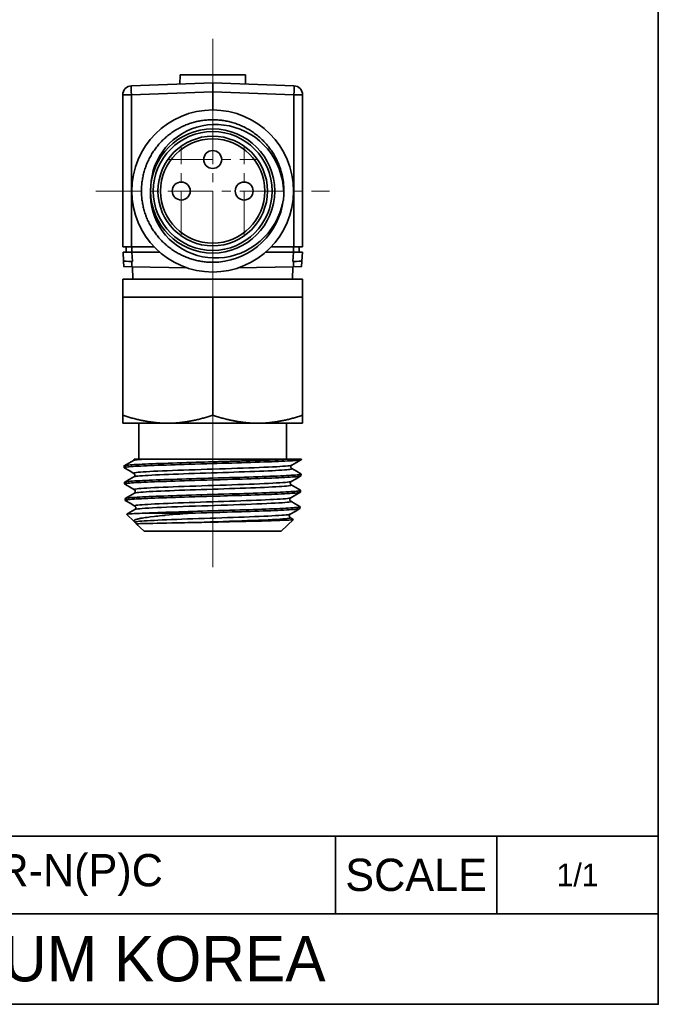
# Model space of a CAD drawing. Header units: millimetres. Extents: x 0 to 151, y 0 to 107.
# Tile 4 of 5: x 115 to 151, y 0 to 55. Entities that reach past the tile are written whole.
import ezdxf

# ---------------------------------------------------------------- set-up
doc = ezdxf.new("R2010")
doc.units = ezdxf.units.MM
doc.linetypes.add('CENTERX2', pattern=[4, 2.5, -0.5, 0.5, -0.5])
doc.layers.add('외형선', color=7, linetype='Continuous', lineweight=35)
doc.layers.add('중심선2', color=1, linetype='CENTERX2', lineweight=15)

msp = doc.modelspace()

# ---------------------------------------------------------------- linework, layer by layer
at = {"layer": '외형선'}
for p, q in [((124.2010087, 51.62729143), (124.18305905, 51.11328065)), ((127.83116716, 51.62729143), (124.2010087, 51.62729143)), ((127.84911682, 51.11328065), (127.83116716, 51.62729143)), ((126.01608793, 51.17729143), (121.49863819, 51.01953861)), ((130.53353768, 51.01953861), (126.01608793, 51.17729143)), ((121.49863819, 50.51984319), (121.01608793, 50.51984319)), ((121.01608793, 42.07729143), (121.01608793, 50.51984319)), ((121.49863819, 50.51984319), (126.01608793, 50.67759601)), ((121.49863819, 50.51984319), (121.49863819, 42.07729143)), ((126.01608793, 50.67759601), (130.53353768, 50.51984319)), ((126.01608793, 50.67759601), (126.01608793, 49.67729143)), ((130.53353768, 42.07729143), (130.53353768, 50.51984319)), ((131.01608793, 50.51984319), (130.53353768, 50.51984319)), ((131.01608793, 50.51984319), (131.01608793, 42.07729143)), ((121.01608793, 42.07729143), (121.49863819, 42.07729143)), ((121.05749116, 41.28727083), (121.03181028, 41.77729122)), ((121.2160905, 42.07729143), (121.2160905, 41.77729143)), ((121.49863819, 42.07729143), (122.75418665, 42.07729143)), ((121.51541475, 42.07729143), (121.51541475, 41.77729143)), ((123.06820757, 41.77729123), (121.53114502, 41.77729122)), ((121.55785048, 41.26733947), (121.53114502, 41.77729122)), ((130.50103628, 41.77729128), (128.96396834, 41.77729127)), ((129.27798922, 42.07729143), (130.53353768, 42.07729143)), ((130.4743186, 41.26721003), (130.50103628, 41.77729128)), ((130.51676345, 41.77729143), (130.51676345, 42.07729143)), ((130.53353768, 42.07729143), (131.01608793, 42.07729143)), ((130.81608704, 42.07729143), (130.81608704, 41.77729143)), ((130.97468471, 41.28727083), (131.00036559, 41.77729128)), ((121.05801452, 41.27728454), (121.05749116, 41.28727083)), ((130.97416135, 41.27728454), (130.97468471, 41.28727083)), ((121.06612337, 40.97712787), (121.53117744, 40.96774814)), ((124.60018574, 40.90584893), (121.5311708, 40.96774827)), ((121.56475735, 40.96707086), (121.57679749, 40.27729143)), ((130.50100749, 40.96774832), (127.43199013, 40.90584893)), ((130.45537838, 40.27729143), (130.46741852, 40.96707086)), ((130.50100097, 40.96774819), (130.96605416, 40.97712791)), ((121.01608793, 40.27729143), (121.01608793, 39.27729143)), ((131.01608793, 40.27729143), (121.01608793, 40.27729143)), ((131.01608793, 39.27729143), (131.01608793, 40.27729143)), ((121.01608793, 39.27729143), (121.01608793, 32.72387342)), ((123.51608793, 39.27729143), (121.01608793, 39.27729143)), ((126.01608793, 39.27729143), (123.51608793, 39.27729143)), ((126.01608793, 39.27729143), (126.01608793, 32.72387342)), ((128.51608793, 39.27729143), (126.01608793, 39.27729143)), ((131.01608793, 39.27729143), (128.51608793, 39.27729143)), ((131.01608793, 39.27729143), (131.01608793, 32.72387342)), ((121.01608793, 32.27729143), (123.51608793, 32.27729143)), ((121.91608793, 32.27729143), (121.91608793, 30.27729143)), ((123.51608793, 32.27729143), (128.51608793, 32.27729143)), ((128.51608793, 32.27729143), (131.01608793, 32.27729143)), ((130.11608793, 30.27729143), (130.11608793, 32.27729143)), ((130.95358793, 30.27729143), (130.15420253, 30.27729143)), ((130.95314698, 30.26318093), (130.95358793, 30.27729143)), ((121.09016038, 29.90697324), (121.09320201, 29.80964101)), ((121.11850775, 28.99985739), (121.12154326, 28.90272102)), ((130.92480338, 29.35618569), (130.92784166, 29.45341077)), ((130.89645594, 28.44906766), (130.89949484, 28.54631252)), ((121.14685402, 28.09277665), (121.14989401, 27.9954971)), ((130.86810781, 27.54192755), (130.87114635, 27.63916089)), ((121.23231694, 27.21868434), (121.64456027, 26.81912237)), ((124.74470915, 27.2768035), (122.10433623, 27.27680263)), ((129.82858793, 26.27729143), (130.50133305, 26.92934167)), ((121.77020446, 26.69734323), (122.20358793, 26.27729143)), ((122.20358793, 26.27729143), (129.82858793, 26.27729143)), ((150.7875264, 9.33446592), (86.1643008, 9.33446592)), ((132.8366304, 5.02625088), (132.8366304, 9.33446592)), ((141.8120784, 5.02625088), (141.8120784, 9.33446592)), ((150.7875264, 5.02625088), (86.1643008, 5.02625088))]:
    msp.add_line(p, q, dxfattribs=at)
msp.add_lwpolyline([(0, 0), (0, 106.62832224), (150.7875264, 106.62832224), (150.7875264, 0)], close=True, dxfattribs=at)
for points in [[(122.57671291, 45.44732817), (122.59845723, 45.73850029), (122.64479724, 46.02783803), (122.7150643, 46.31232212), (122.80858975, 46.58893327), (122.92512423, 46.85648318), (123.06390586, 47.11434486), (123.22335595, 47.35997516), (123.40189577, 47.59083093), (123.60255224, 47.80951551), (123.82143663, 48.01147587), (124.05616922, 48.19479613), (124.30437028, 48.35756041), (124.56935908, 48.50101921), (124.84631762, 48.62236752), (125.13231881, 48.72057204), (125.42443557, 48.79459947), (125.72618819, 48.84451902), (126.03210886, 48.86923559), (126.33904444, 48.86874482), (126.64384182, 48.84304232), (126.94981483, 48.79102992), (127.25143844, 48.71344339), (127.54568861, 48.61133486), (127.82954131, 48.48575647), (128.10573528, 48.33459437), (128.36928806, 48.16033962), (128.6176482, 47.96500532), (128.84826425, 47.75060456), (129.0630132, 47.51427153), (129.25800414, 47.25998707), (129.43144682, 46.9905202), (129.581551, 46.70863996), (129.70915974, 46.41106351), (129.81191381, 46.10282862), (129.88898459, 45.7871748), (129.93954346, 45.46734157), (129.95691925, 45.27536085), (129.9648738, 45.08275855)], [(122.57673648, 45.44732333), (122.5527561, 45.15723095), (122.55328581, 44.86511462), (122.57805995, 44.57402951), (122.62681281, 44.2870308), (122.69955913, 44.00534287), (122.7957339, 43.72970787), (122.91412109, 43.46283584), (123.05350463, 43.20743682), (123.21697196, 42.95984163), (123.40112127, 42.72590337), (123.60386922, 42.5078598), (123.82313248, 42.30794867), (124.06192398, 42.12447319), (124.31602932, 41.96092928), (124.58272096, 41.81879804), (124.85927138, 41.69956059), (125.14905148, 41.60257508), (125.4469164, 41.52974157), (125.74976691, 41.48161118), (126.05450378, 41.45873503), (126.36460951, 41.46158999), (126.67448022, 41.49026854), (126.98095693, 41.54429694), (127.28088066, 41.62320142), (127.57743502, 41.72858548), (127.86521673, 41.85866554), (128.14134725, 42.0119471), (128.40294807, 42.18693564), (128.65247533, 42.38617469), (128.88540578, 42.60620426), (129.09947646, 42.84463285), (129.29242442, 43.09906899), (129.4657082, 43.37270559), (129.61617641, 43.6607929), (129.74246438, 43.96028055), (129.84320743, 44.26811814), (129.89226459, 44.46096522), (129.93155527, 44.65603667)], [(129.9402597, 44.65522595), (129.8821675, 44.32682798), (129.79633532, 44.00333077), (129.68381596, 43.6881211), (129.54566222, 43.38458578), (129.38205468, 43.09397666), (129.19388875, 42.81718704), (128.98328608, 42.55705915), (128.75236831, 42.31643524), (128.50174306, 42.09645681), (128.23252603, 41.89765301), (127.94765927, 41.72200334), (127.65008485, 41.57148728), (127.34078758, 41.44698361), (127.02097071, 41.34860301), (126.69406114, 41.27724403), (126.36348577, 41.23380523), (126.01573899, 41.21853248)], [(121.05802276, 41.27712736), (121.05801452, 41.27728454)], [(121.058659, 41.26498711), (121.05802276, 41.27712736)], [(121.07374616, 40.97710691), (121.058659, 41.26498711)], [(121.53103415, 41.26777092), (121.35309564, 41.27015397), (121.20224449, 41.27253702), (121.10146811, 41.27492008), (121.06612329, 41.27730314)], [(121.53114327, 41.26750952), (121.53117366, 40.96788964)], [(121.55785048, 41.26733947), (121.53114327, 41.26750952)], [(130.50103486, 41.26759519), (130.4743186, 41.26721003)], [(130.50100464, 40.96788923), (130.50103486, 41.26759519)], [(130.96605424, 41.27730314), (130.93070751, 41.27492009), (130.82993145, 41.27253705), (130.67908198, 41.27015402), (130.50114506, 41.26777098)], [(130.973517, 41.26498963), (130.95842971, 40.97710694)], [(130.97415311, 41.27712739), (130.973517, 41.26498963)], [(130.97416135, 41.27728454), (130.97415311, 41.27712739)], [(130.94694127, 30.25622378), (130.92595163, 30.24836702), (130.8794162, 30.23854568), (130.8248337, 30.23047693), (130.75544634, 30.22238266), (130.67157389, 30.21433552), (130.57029385, 30.20614079), (130.45412519, 30.1979848), (130.32363205, 30.18981576), (130.18335921, 30.1818113), (130.03018298, 30.17374697), (129.86480828, 30.16566183), (129.68224975, 30.15738075), (129.48762224, 30.14916331), (129.28187355, 30.14099701), (129.07179038, 30.13305576), (128.85216949, 30.12506054), (128.62402169, 30.1170161), (128.38086459, 30.10869642), (128.12982728, 30.10038707), (127.87213226, 30.09215785), (127.61600059, 30.08423011), (127.35477061, 30.0762936), (127.08964533, 30.06831959), (126.81337967, 30.0600399), (126.53431071, 30.05171283), (126.2537976, 30.04340267), (126.01608767, 30.03643619), (125.68646363, 30.02686203), (125.35833336, 30.01729171), (125.0272007, 30.00746428), (124.7006788, 29.99755563), (124.43963426, 29.98947769), (124.18324221, 29.98142917), (123.93268096, 29.97345706), (123.68156257, 29.96530282), (123.43784717, 29.95712205), (123.20272422, 29.948894), (122.98305957, 29.94082987), (122.77255646, 29.93273401), (122.57218188, 29.92467509), (122.37708272, 29.916467), (122.19367509, 29.90830707), (122.02285666, 29.90014116), (121.86941129, 29.89214528), (121.72859747, 29.88408822), (121.60106299, 29.87600493), (121.48404363, 29.86771616), (121.38168105, 29.85948723), (121.29447586, 29.85131606), (121.22453273, 29.84337978), (121.16926116, 29.83539295), (121.12891653, 29.82735629), (121.10313683, 29.81903703), (121.09332465, 29.81072004), (121.09320145, 29.80965894)], [(121.09643122, 29.91446337), (121.10936803, 29.91991553), (121.1409946, 29.92790412), (121.18754964, 29.93589974), (121.25098145, 29.94414444), (121.32995154, 29.95239047), (121.42407523, 29.96061283), (121.52992764, 29.9686055), (121.64963619, 29.97662121), (121.78265017, 29.98463712), (121.93314085, 29.99286744), (122.09702868, 30.0010873), (122.27351412, 30.00931153), (122.45678499, 30.01732539), (122.65113146, 30.02534348), (122.85566001, 30.03333696), (123.07629357, 30.0415577), (123.30666943, 30.04980152), (123.54566608, 30.05804864), (123.78572934, 30.06605048), (124.03283584, 30.07404006), (124.28584794, 30.0820308), (124.55177441, 30.09027459), (124.82268845, 30.09852735), (125.09727199, 30.1067538), (125.32418681, 30.11347204), (125.55261513, 30.12020129), (125.78408996, 30.12700656), (126.01608786, 30.1338154)], [(121.60876061, 30.21069656), (121.35103144, 30.06166345), (121.09766367, 29.91517587)], [(122.20432898, 30.27728713), (122.05348879, 30.26688444), (121.92319179, 30.25648174), (121.8141279, 30.24607905), (121.7269462, 30.23567635), (121.66203339, 30.22527365), (121.61967228, 30.21487096), (121.60570507, 30.20892955)], [(121.65577713, 30.27848407), (121.65233233, 30.26690723), (121.64258803, 30.24603325), (121.62708708, 30.22550917), (121.60804921, 30.21008038)], [(121.65548102, 30.27729143), (121.65726351, 30.27729143), (121.68372963, 30.27729143), (121.74115736, 30.27729143), (121.82129871, 30.27729143), (121.9268162, 30.27729143), (122.05539039, 30.27729143), (122.20470186, 30.27729143)], [(122.20433559, 30.27729143), (122.35732258, 30.27729143), (122.52978748, 30.27729143), (122.72029193, 30.27729143), (122.92739759, 30.27729143), (123.15056274, 30.27729143), (123.38913471, 30.27729143), (123.64129137, 30.27729143), (123.9052106, 30.27729143), (124.17150077, 30.27729143), (124.44786847, 30.27729143), (124.7324318, 30.27729143), (125.02330885, 30.27729143), (125.31861772, 30.27729143), (125.62323583, 30.27729143), (125.93169827, 30.27729143), (126.24198251, 30.27729143), (126.55206601, 30.27729143), (126.85992625, 30.27729143), (127.1709787, 30.27729143), (127.47901009, 30.27729143), (127.78206536, 30.27729143), (128.07818944, 30.27729143), (128.36542727, 30.27729143), (128.64816397, 30.27729143), (128.92108785, 30.27729143), (129.18253112, 30.27729143), (129.43082602, 30.27729143), (129.66430478, 30.27729143), (129.92028328, 30.27729143), (130.15417842, 30.27729143)], [(130.40884899, 29.94511845), (130.67962373, 30.10168303), (130.94559708, 30.25544674)], [(130.95314943, 30.26325931), (130.94978302, 30.25811243), (130.94694127, 30.25622378)], [(121.09015854, 29.90703214), (121.09281701, 29.91192022), (121.09643122, 29.91446337)], [(121.09320145, 29.80965894), (121.09949298, 29.80250023)], [(121.09579371, 29.80463864), (121.3666164, 29.64807563), (121.63739518, 29.49151261)], [(130.41237809, 29.94706901), (130.40063169, 29.94186346), (130.35590403, 29.93067994), (130.28504492, 29.91949642), (130.1887143, 29.9083129), (130.06757222, 29.89712939), (129.9222787, 29.88594587), (129.75349399, 29.87476235), (129.56205895, 29.86357883), (129.34932695, 29.85239532), (129.11674164, 29.8412118), (128.86574666, 29.83002828), (128.59778569, 29.81884476), (128.31430487, 29.80766124), (128.01692699, 29.79647773), (127.70756481, 29.78529421), (127.38815804, 29.77411069), (127.06064638, 29.76292717), (126.72696955, 29.75174365), (126.38906966, 29.74056014), (126.04894216, 29.72937662), (125.70863477, 29.7181931), (125.37019738, 29.70700958), (125.0356799, 29.69582606), (124.70713222, 29.68464255), (124.38658697, 29.67345903), (124.07590084, 29.66227551), (123.7768278, 29.65109199), (123.49112053, 29.63990847), (123.22053173, 29.62872496), (122.96681409, 29.61754144), (122.73164193, 29.60635792), (122.51626558, 29.5951744), (122.32179264, 29.58399088), (122.14933062, 29.57280737), (121.99998704, 29.56162385), (121.87486927, 29.55044033), (121.77489549, 29.53925681), (121.70041502, 29.52807329), (121.65167074, 29.51688977), (121.62890551, 29.50570626), (121.63236219, 29.49452274), (121.63400698, 29.49349322)], [(130.41216951, 29.75546151), (130.41920827, 29.74674964), (130.40665956, 29.73634694), (130.37136524, 29.72594424), (130.31341883, 29.71554155), (130.23316876, 29.70513885), (130.13109743, 29.69473616), (130.00768875, 29.68433346), (129.86352698, 29.67393076), (129.69944453, 29.66352807), (129.51631143, 29.65312537), (129.31500874, 29.64272268), (129.09659176, 29.63231998), (128.86225537, 29.62191728), (128.61319835, 29.61151459), (128.35066183, 29.60111189), (128.07605314, 29.5907092), (127.79082034, 29.5803065), (127.49641353, 29.5699038), (127.1943492, 29.55950111), (126.88622407, 29.54909841), (126.57363965, 29.53869572), (126.25820232, 29.52829302), (125.94154906, 29.51789032), (125.62532886, 29.50748763), (125.3111905, 29.49708493), (125.00076254, 29.48668224), (124.69563641, 29.47627954), (124.39739954, 29.46587684), (124.10763018, 29.45547415), (123.82780898, 29.44507145), (123.55935772, 29.43466876), (123.3036973, 29.42426606), (123.06218903, 29.41386336), (122.83602385, 29.40346067), (122.62636237, 29.39305797), (122.43435668, 29.38265528), (122.26099029, 29.37225258), (122.10709257, 29.36184988), (121.97348727, 29.35144719), (121.8609412, 29.34104449), (121.76996112, 29.3306418), (121.70097958, 29.3202391), (121.65442538, 29.3098364), (121.63423194, 29.30193957)], [(130.41296396, 29.75478976), (130.38670184, 29.7767876), (130.37082102, 29.80129552), (130.36480468, 29.81610912), (130.36142257, 29.82862235), (130.35969329, 29.83938557), (130.35948917, 29.86085229), (130.36570249, 29.88888454), (130.37548753, 29.90977233), (130.39104785, 29.93031347), (130.40978487, 29.94553289)], [(130.92027336, 29.46166544), (130.66685365, 29.60818598), (130.40910603, 29.75723318)], [(121.11850607, 28.99991117), (121.12139777, 29.0050094), (121.12488998, 29.00742351)], [(130.91831962, 29.34885074), (130.91829811, 29.34883833), (130.8967443, 29.34081119), (130.86018473, 29.33284903), (130.80878549, 29.32492191), (130.74046807, 29.31673699), (130.65672505, 29.30849035), (130.5579642, 29.30019606), (130.44781498, 29.2921152), (130.32397327, 29.28406019), (130.18700859, 29.27608191), (130.03264751, 29.26792499), (129.86509854, 29.25974478), (129.68517781, 29.25151871), (129.4989163, 29.24345795), (129.30182182, 29.23536294), (129.09480102, 29.2273003), (128.87186792, 29.21908702), (128.63947162, 29.21092529), (128.39874498, 29.20276102), (128.15744276, 29.19476895), (127.9093899, 29.18671551), (127.65572783, 29.17863366), (127.38943355, 29.17034175), (127.11846655, 29.16210736), (126.84414754, 29.15393339), (126.63916944, 29.14788972), (126.43308688, 29.14182308), (126.22476942, 29.13567708), (126.01608291, 29.12949646), (125.68645776, 29.1196799), (125.35834314, 29.10989395), (125.02718523, 29.10004861), (124.7006892, 29.09025244), (124.44129079, 29.08229045), (124.18654361, 29.07426756), (123.93761963, 29.06620279), (123.68817148, 29.05789449), (123.44610253, 29.04962321), (123.21259136, 29.0414284), (122.99444373, 29.03350334), (122.78542359, 29.02554615), (122.58649467, 29.0175421), (122.39284212, 29.00923678), (122.21083378, 29.00090443), (122.04135481, 28.99262389), (121.88915244, 28.98466326), (121.74951676, 28.97673717), (121.62309358, 28.96879866), (121.50714973, 28.96056168), (121.40579169, 28.95226178), (121.3195131, 28.94394148), (121.25038747, 28.93589704), (121.19584935, 28.92791394), (121.1561516, 28.91997959), (121.13094806, 28.91180588), (121.12162293, 28.90357602), (121.12154229, 28.90275212)], [(121.12488998, 29.00742351), (121.13826179, 29.01302338), (121.17011302, 29.02103932), (121.21680474, 29.02903165), (121.28028428, 29.03725414), (121.35920656, 29.04550034), (121.45318695, 29.05374741), (121.55881078, 29.06174742), (121.67820385, 29.06973638), (121.81081539, 29.07772842), (121.96080045, 29.08597265), (122.12409213, 29.09422353), (122.29989579, 29.10244865), (122.48241618, 29.11043757), (122.67593178, 29.11844795), (122.87955241, 29.12646348), (123.09917458, 29.1346979), (123.32846502, 29.14291965), (123.56630616, 29.15114113), (123.80518651, 29.15915385), (124.05104867, 29.16717597), (124.30276261, 29.17517282), (124.56730018, 29.18339084), (124.83677337, 29.19162899), (125.10987036, 29.19987458), (125.33371727, 29.20656251), (125.55903406, 29.21323256), (125.78730786, 29.21995417), (126.01608898, 29.22668666), (126.32678272, 29.23585694), (126.63624823, 29.24501918), (126.94828416, 29.25430099), (127.25647471, 29.26358932), (127.5176332, 29.27160473), (127.77439356, 29.27962752), (128.02557504, 29.2876251), (128.27759512, 29.29584637), (128.52248011, 29.30408914), (128.75903793, 29.31233786), (128.98037273, 29.32034211), (129.19278924, 29.32833339), (129.39531104, 29.33632289), (129.59285282, 29.34456565), (129.77894296, 29.35282045), (129.95267619, 29.36104902), (130.1092679, 29.36903536), (130.2534236, 29.37704001), (130.3844812, 29.38505335), (130.50530205, 29.39329137), (130.61164044, 29.40151667), (130.70297986, 29.40973637), (130.77713217, 29.4177468), (130.83673067, 29.42577164), (130.8815014, 29.43377253), (130.9119293, 29.44198936), (130.92647537, 29.45022169), (130.92784337, 29.45346548)], [(121.63729488, 29.30371096), (121.37955108, 29.15466367), (121.12608059, 29.00811185)], [(121.63315203, 29.49397152), (121.65611067, 29.47577716), (121.67003729, 29.45733947), (121.67742795, 29.44319978), (121.67941008, 29.43844712), (121.68055057, 29.43542005), (121.68264098, 29.42906778), (121.68427739, 29.4229685), (121.68606579, 29.41385438), (121.68731093, 29.3992422), (121.68613277, 29.38166213), (121.68369612, 29.36978111), (121.68247593, 29.36545457), (121.68053935, 29.35961007), (121.67306222, 29.34292355), (121.6583442, 29.32170682), (121.63601936, 29.30277182)], [(130.38384376, 29.03985044), (130.37563182, 29.03599848), (130.33401581, 29.02481496), (130.26632211, 29.01363144), (130.17322336, 29.00244792), (130.05539788, 28.9912644), (129.91352403, 28.98008088), (129.74828014, 28.96889736), (129.56042661, 28.95771385), (129.35122508, 28.94653033), (129.1221265, 28.93534681), (128.87458216, 28.92416329), (128.61004337, 28.91297977), (128.32996143, 28.90179625), (128.03588267, 28.89061273), (127.72967451, 28.87942921), (127.41327211, 28.86824569), (127.08861066, 28.85706217), (126.75762533, 28.84587866), (126.42225157, 28.83469514), (126.08445615, 28.82351162), (125.74626626, 28.8123281), (125.40971599, 28.80114458), (125.07683943, 28.78996106), (124.74967066, 28.77877754), (124.4302392, 28.76759402), (124.12043827, 28.7564105), (123.82200524, 28.74522698), (123.53666893, 28.73404346), (123.26615814, 28.72285994), (123.0122017, 28.71167643), (122.77649949, 28.70049291), (122.5603863, 28.68930939), (122.36494705, 28.67812587), (122.19126182, 28.66694235), (122.04041067, 28.65575883), (121.91347368, 28.64457531), (121.81144562, 28.63339179), (121.73476692, 28.62220827), (121.68365645, 28.61102475), (121.65833252, 28.59984123), (121.6590134, 28.58865771), (121.66250148, 28.58629714)], [(130.38170735, 28.84939328), (130.35826324, 28.8697601), (130.34241956, 28.89423867), (130.33641404, 28.90903755), (130.33303667, 28.92153992), (130.33130922, 28.93229512), (130.33110467, 28.95374596), (130.33730784, 28.98175669), (130.34707615, 29.00262698), (130.36260776, 29.02314811), (130.38161678, 29.03853804)], [(130.38041879, 29.03784672), (130.65118022, 29.19440843), (130.92198581, 29.35097013)], [(130.92480435, 29.35621663), (130.91831962, 29.34885074)], [(130.92784337, 29.45346548), (130.92506993, 29.45846408), (130.92148838, 29.460963)], [(121.12154229, 28.90275212), (121.12804095, 28.89539975)], [(121.12457886, 28.89740125), (121.39538166, 28.74083354), (121.66613948, 28.58426583)], [(130.88996886, 28.44171463), (130.88968736, 28.44155363), (130.86793855, 28.4335399), (130.83127173, 28.42558448), (130.77985335, 28.41765067), (130.71160864, 28.40944722), (130.62803192, 28.40118334), (130.52953034, 28.39288234), (130.41972356, 28.38481969), (130.29631097, 28.37679724), (130.15985973, 28.36883787), (130.00611386, 28.36066956), (129.83926676, 28.35246028), (129.66013135, 28.3442036), (129.47471258, 28.3361301), (129.27853595, 28.32805003), (129.07250368, 28.32003407), (128.85065968, 28.31185711), (128.6194226, 28.30368529), (128.3799198, 28.29548328), (128.1398649, 28.28744845), (127.8931142, 28.27936868), (127.64080265, 28.27129773), (127.37594585, 28.26305952), (127.10646126, 28.25487908), (126.83366355, 28.24671125), (126.63125297, 28.24067617), (126.42776742, 28.23460944), (126.22210624, 28.22846746), (126.01608556, 28.22230637), (125.68695787, 28.21248295), (125.3593495, 28.2027494), (125.02867727, 28.19289587), (124.70270468, 28.1830015), (124.44488971, 28.17497093), (124.1917162, 28.16689448), (123.94434759, 28.1588248), (123.69647614, 28.15058649), (123.4559582, 28.14240664), (123.22396845, 28.13424143), (123.00727677, 28.12626222), (122.79967575, 28.11822526), (122.60212092, 28.11015596), (122.40982957, 28.10186303), (122.22912571, 28.09361649), (122.06089096, 28.08543051), (121.90983733, 28.07749082), (121.77129198, 28.06950755), (121.64589378, 28.06147879), (121.53093107, 28.05316904), (121.43047632, 28.04485908), (121.34501787, 28.03662041), (121.27661134, 28.02868197), (121.22271549, 28.02073939), (121.18358051, 28.01276417), (121.15887011, 28.00448826), (121.14994783, 27.99616894), (121.1498933, 27.99551973)], [(121.15272948, 28.10005092), (121.16244284, 28.10449921), (121.19253576, 28.11273948), (121.23826476, 28.12098574), (121.29765254, 28.12899013), (121.37157366, 28.13698167), (121.45968661, 28.14497123), (121.56500923, 28.15321388), (121.68488596, 28.16146869), (121.81873361, 28.16969744), (121.96197031, 28.17768387), (122.11776793, 28.18568839), (122.28540933, 28.19370158), (122.46991686, 28.20193969), (122.66610706, 28.21016525), (122.87302358, 28.21838504), (123.08400606, 28.22639534), (123.30416116, 28.23442014), (123.53247718, 28.2424212), (123.77541385, 28.25063819), (124.02584086, 28.25887041), (124.28253865, 28.26711262), (124.55682498, 28.27572097), (124.83654597, 28.28431766), (125.12021458, 28.292907), (125.41683675, 28.30180649), (125.71602706, 28.31072137), (126.01608823, 28.31960719), (126.3267888, 28.32879387), (126.63624595, 28.33800197), (126.94830297, 28.34737712), (127.25646873, 28.35672942), (127.51600611, 28.36471906), (127.7711488, 28.37272845), (128.02072328, 28.38074517), (128.27110524, 28.38898428), (128.51437229, 28.39721053), (128.74933978, 28.40543345), (128.96915889, 28.41344497), (129.18009279, 28.42146881), (129.38117206, 28.42946795), (129.57727484, 28.43768515), (129.76197536, 28.44591996), (129.93437535, 28.45416384), (130.08973219, 28.46217156), (130.23271111, 28.47016678), (130.3626554, 28.47815507), (130.48240062, 28.48639529), (130.58773657, 28.49465222), (130.67815082, 28.50288478), (130.75147714, 28.51087049), (130.81032807, 28.51886985), (130.85443402, 28.52687963), (130.88426566, 28.53512044), (130.89830461, 28.54335046), (130.89949672, 28.54637272)], [(121.66379362, 28.58554225), (121.6821278, 28.57105226), (121.69998844, 28.54756335), (121.71220683, 28.51767683), (121.71317635, 28.51358507), (121.71415363, 28.50854559), (121.71558689, 28.48551749), (121.71314032, 28.46712524), (121.70528263, 28.44353836), (121.69551538, 28.42603772), (121.68120918, 28.40881075), (121.66185816, 28.39423602)], [(130.38387745, 28.84833405), (130.39064706, 28.84171508), (130.3827264, 28.83131239), (130.35208427, 28.82090969), (130.29894629, 28.810507), (130.22364271, 28.8001043), (130.12650541, 28.7897016), (130.00799863, 28.77929891), (129.86882633, 28.76889621), (129.70971776, 28.75849352), (129.53142192, 28.74809082), (129.33489406, 28.73768812), (129.12121214, 28.72728543), (128.89145582, 28.71688273), (128.64676942, 28.70648004), (128.38847945, 28.69607734), (128.11794428, 28.68567464), (127.83652721, 28.67527195), (127.54568663, 28.66486925), (127.24696667, 28.65446656), (126.94191454, 28.64406386), (126.63209021, 28.63366116), (126.31911119, 28.62325847), (126.00461112, 28.61285577), (125.69022346, 28.60245308), (125.37757296, 28.59205038), (125.06827253, 28.58164768), (124.76393423, 28.57124499), (124.46615904, 28.56084229), (124.17646696, 28.5504396), (123.89634206, 28.5400369), (123.62726782, 28.5296342), (123.37066016, 28.51923151), (123.12779434, 28.50882881), (122.8999281, 28.49842612), (122.68830523, 28.48802342), (122.49399529, 28.47762072), (122.31794904, 28.46721803), (122.16111499, 28.45681533), (122.02436632, 28.44641264), (121.90833003, 28.43600994), (121.81358285, 28.42560724), (121.74069356, 28.41520455), (121.69003752, 28.40480185), (121.66279402, 28.3949911)], [(130.35225307, 28.13081495), (130.63983698, 28.29710458), (130.89361054, 28.44381987)], [(130.89209759, 28.55446496), (130.63855977, 28.70105657), (130.38081159, 28.85010711)], [(130.89645677, 28.44909408), (130.88996886, 28.44171463)], [(130.89949672, 28.54637272), (130.89648372, 28.55156961), (130.8932356, 28.55380705)], [(121.14685203, 28.0928403), (121.1481333, 28.09628021), (121.15272948, 28.10005092)], [(121.1498933, 27.99551973), (121.15621301, 27.98823636)], [(121.66269697, 28.3949295), (121.40736053, 28.24727473), (121.15421178, 28.1009078)], [(121.15646511, 27.98809062), (121.42324629, 27.83385455), (121.69390335, 27.67735238)], [(121.66279402, 28.3949911), (121.66201031, 28.39453238)], [(121.66508568, 28.39631095), (121.66269697, 28.3949295)], [(130.35544045, 28.13266442), (130.35027259, 28.1300803), (130.31333079, 28.11923629), (130.25205919, 28.10839227), (130.16699485, 28.09754826), (130.05867784, 28.08670425), (129.92764826, 28.07586023), (129.7744588, 28.06501622), (129.59996329, 28.0541722), (129.40532327, 28.04332819), (129.19171419, 28.03248417), (128.96031148, 28.02164016), (128.7122922, 28.01079614), (128.44898554, 27.99995213), (128.17199505, 27.98910811), (127.88295303, 27.9782641), (127.58349179, 27.96742008), (127.27524365, 27.95657607), (126.95988273, 27.94573205), (126.63922196, 27.93488804), (126.31510299, 27.92404402), (125.9893675, 27.91320001), (125.66385715, 27.90235599), (125.34040653, 27.89151198), (125.02080529, 27.88066796), (124.70682551, 27.86982395), (124.40023919, 27.85897993), (124.10281837, 27.84813592), (123.81632076, 27.8372919), (123.54231597, 27.82644789), (123.28224091, 27.81560388), (123.03752973, 27.80475986), (122.80961658, 27.79391585), (122.59992883, 27.78307183), (122.40965702, 27.77222782), (122.23969875, 27.7613838), (122.09093343, 27.75053979), (121.96424046, 27.73969577), (121.8604983, 27.72885176), (121.78038933, 27.71800774), (121.72416334, 27.70716373), (121.6920123, 27.69631971), (121.68412822, 27.6854757), (121.69073688, 27.67919398)], [(130.35534741, 27.94130597), (130.36193956, 27.935392), (130.35322696, 27.9235117), (130.31511142, 27.91163141), (130.24776412, 27.89975111), (130.15184902, 27.88787081), (130.02808121, 27.87599051), (129.87717601, 27.86411022), (129.70002086, 27.85222992), (129.49798566, 27.84034962), (129.27252425, 27.82846933), (129.02509045, 27.81658903), (128.75722208, 27.80470873), (128.47083573, 27.79282844), (128.16795478, 27.78094814), (127.8506026, 27.76906784), (127.52083108, 27.75718755), (127.18090305, 27.74530725), (126.83317582, 27.73342695), (126.48000717, 27.72154665), (126.12375755, 27.70966636), (125.76682135, 27.69778606), (125.41161653, 27.68590576), (125.06056151, 27.67402547), (124.71607066, 27.66214517), (124.38045573, 27.65026487), (124.05592033, 27.63838458), (123.74466293, 27.62650428), (123.44887939, 27.61462398), (123.17059395, 27.60274369), (122.9115551, 27.59086339), (122.67348646, 27.57898309), (122.45811119, 27.56710279), (122.26697882, 27.5552225), (122.10120514, 27.5433422), (121.96183931, 27.5314619), (121.84993047, 27.51958161), (121.76639516, 27.50770131), (121.71161946, 27.49582101), (121.69095932, 27.48776006)], [(130.35276257, 27.94279332), (130.32999396, 27.96275952), (130.31417065, 27.98721601), (130.30817293, 28.00199767), (130.30479963, 28.0144844), (130.30307367, 28.02522564), (130.30286391, 28.04664545), (130.30904191, 28.07461431), (130.31877582, 28.09545596), (130.33425476, 28.11595541), (130.35619145, 28.13308971)], [(130.86372948, 27.6473297), (130.61007227, 27.79399667), (130.35228261, 27.94307853)], [(121.69045949, 27.48747098), (121.43622998, 27.34044985), (121.23521476, 27.22422067)], [(121.69338209, 27.48913734), (121.69018464, 27.48725951)], [(121.69402411, 27.48953261), (121.69045949, 27.48747098)], [(121.69301709, 27.67784292), (121.71500863, 27.6590415), (121.72976077, 27.63771708), (121.7372058, 27.62104628), (121.74033276, 27.61091807), (121.7427797, 27.59881635), (121.74388229, 27.58104378), (121.74085648, 27.5579329), (121.73910373, 27.55145119), (121.73804582, 27.54812578), (121.73743388, 27.54634429), (121.73637749, 27.54346384), (121.73222455, 27.53383906), (121.7242406, 27.51979837), (121.71077729, 27.50312302), (121.70032316, 27.49390673)], [(122.10433623, 27.27680263), (122.29670706, 27.28608679), (122.50459279, 27.29536369), (122.73110118, 27.30485201), (122.9717841, 27.31438417), (123.18516306, 27.32241576), (123.4074128, 27.33041534), (123.63750988, 27.33838102), (123.88194862, 27.34658629), (124.13353577, 27.35483331), (124.39104601, 27.36310456), (124.64974762, 27.37124029), (124.91297146, 27.37934542), (125.17947492, 27.387414), (125.45669924, 27.39572896), (125.73603643, 27.40408628), (126.01608943, 27.41246861), (126.3288241, 27.42182777), (126.64027794, 27.43113004), (126.95441749, 27.44055431), (127.26453736, 27.45001055), (127.52231578, 27.45804567), (127.77567894, 27.46610302), (128.02346222, 27.47412542), (128.27199304, 27.48232867), (128.51340464, 27.49052226), (128.74652136, 27.49873434), (128.96455391, 27.50676454), (129.17371402, 27.51481969), (129.37304055, 27.52284419), (129.56736611, 27.53104897), (129.75032008, 27.53923923), (129.92101276, 27.54744557), (130.07475164, 27.55547252), (130.21615791, 27.56352697), (130.34458155, 27.5715556), (130.46281934, 27.57976462), (130.56670976, 27.58795414), (130.6557487, 27.59615712), (130.72781113, 27.60418067), (130.78546984, 27.61223408), (130.82845955, 27.62026636), (130.85722429, 27.62847963), (130.87028236, 27.636669), (130.87114779, 27.63920687)], [(130.86153649, 27.53452156), (130.86094893, 27.53419241), (130.83888307, 27.52622222), (130.80198725, 27.5182872), (130.75042894, 27.5103422), (130.6821341, 27.50210273), (130.59860298, 27.49380546), (130.50024286, 27.48549357), (130.39066808, 27.4774609), (130.26757743, 27.46948571), (130.13153599, 27.46154776), (129.97830277, 27.45335885), (129.81205947, 27.44511321), (129.63361624, 27.4368243), (129.44895235, 27.42875326), (129.25361045, 27.42070812), (129.04848877, 27.4127323), (128.82765927, 27.40456664), (128.59751262, 27.39637244), (128.3591709, 27.38813379), (128.12030772, 27.38006867), (127.87480947, 27.37198191), (127.62380486, 27.3639443), (127.36034765, 27.35575058), (127.09231507, 27.34758255), (126.82101488, 27.33939604), (126.62169792, 27.333393), (126.42134333, 27.32735975), (126.21888876, 27.32126153), (126.01608694, 27.31516048), (125.69752146, 27.30564122), (125.38035034, 27.29620693), (125.06037468, 27.28661348), (124.7447034, 27.27695858)], [(130.32780494, 27.2259279), (130.59450671, 27.3801429), (130.86130956, 27.53439037)], [(130.8681084, 27.54194646), (130.86153649, 27.53452156)], [(130.87114779, 27.63920687), (130.86757239, 27.64486898), (130.86473829, 27.64674644)], [(121.23231692, 27.21868436), (121.23402496, 27.22353276)], [(121.23402496, 27.22353276), (121.23638226, 27.224675), (121.26083517, 27.2306825), (121.30654259, 27.23682365), (121.37301911, 27.24295843), (121.45157686, 27.24850914), (121.54694314, 27.25403481), (121.65854479, 27.25956031), (121.79079952, 27.26530867), (121.93967956, 27.27107206), (122.10433623, 27.27680263)], [(124.74471859, 27.27678077), (124.6304463, 27.26796993), (124.49800807, 27.25764797), (124.3483394, 27.24581487), (124.18260924, 27.23247064), (124.00225491, 27.21761529), (123.80901843, 27.2012488), (123.60498265, 27.18337119), (123.39260558, 27.16398244), (123.3681658, 27.16169136), (123.34324219, 27.1593386), (123.31784696, 27.15692415), (123.29199274, 27.15444802), (123.26569258, 27.1519102), (123.23896001, 27.14931069), (123.21180897, 27.14664949), (123.05566652, 27.13091027), (122.95801199, 27.12065574), (122.85761046, 27.10974006), (122.77133177, 27.10003459), (122.56209801, 27.07517217), (122.36545097, 27.04956163), (122.27184881, 27.03628225), (122.18890629, 27.02368465), (122.11577103, 27.01176882), (122.05161206, 27.00053476), (122.02551153, 26.99571266), (121.99203293, 26.98927951), (121.9439464, 26.97950112), (121.9034936, 26.97068729), (121.86978723, 26.962838), (121.84202913, 26.95595326), (121.81951379, 26.95003308), (121.79671732, 26.94367139), (121.78091624, 26.93900503), (121.77313177, 26.93661781), (121.76855042, 26.93518422), (121.76719859, 26.93475828), (121.76078402, 26.93272139), (121.75455833, 26.93069626), (121.74851894, 26.92868287), (121.74266328, 26.92668123), (121.73698878, 26.92469135), (121.73149286, 26.92271321), (121.72617298, 26.92074682), (121.69994708, 26.91014172), (121.66486479, 26.89208807), (121.64469044, 26.87692648), (121.63341796, 26.8626684), (121.62958105, 26.84687257), (121.63399418, 26.83235723), (121.64456024, 26.8191224)], [(121.64450118, 26.81917964), (121.66624802, 26.80272567), (121.6747183, 26.7977408)], [(130.32700048, 27.22547078), (130.31194169, 27.21918306), (130.26671825, 27.20833904), (130.19755109, 27.19749503), (130.10494807, 27.18665101), (129.98941705, 27.175807), (129.8514659, 27.16496299), (129.69172795, 27.15411897), (129.51125889, 27.14327496), (129.3112032, 27.13243094), (129.09270538, 27.12158693), (128.85690993, 27.11074291), (128.60500755, 27.0998989), (128.33848698, 27.08905488), (128.05895525, 27.07821087), (127.7680197, 27.06736685), (127.46728764, 27.05652284), (127.15837548, 27.04567882), (126.84302102, 27.03483481), (126.52304882, 27.02399079), (126.2002853, 27.01314678), (125.8765569, 27.00230276), (125.55368935, 26.99145875), (125.23348401, 26.98061473), (124.91771165, 26.96977072), (124.60814113, 26.9589267), (124.30654129, 26.94808269), (124.01468054, 26.93723867), (123.73423551, 26.92639466), (123.46667747, 26.91555064), (123.21344983, 26.90470663), (122.975996, 26.89386261), (122.75575938, 26.8830186), (122.55409699, 26.87217458), (122.37200374, 26.86133057), (122.2103797, 26.85048655), (122.07012491, 26.83964254), (121.95213943, 26.82879852), (121.85727158, 26.81795451), (121.78594794, 26.80711049), (121.73838944, 26.79626648), (121.71481566, 26.78542246), (121.71544615, 26.77457845), (121.72038659, 26.77132597)], [(130.32717473, 27.03419387), (130.32981351, 27.03248943), (130.33140421, 27.02060913), (130.3036663, 27.00872884), (130.246996, 26.99684854), (130.16181919, 26.98496824), (130.04856351, 26.97308795), (129.90789538, 26.96120765), (129.74095779, 26.94932735), (129.54895032, 26.93744706), (129.33307261, 26.92556676), (129.09465723, 26.91368646), (128.83545568, 26.90180617), (128.55730171, 26.88992587), (128.26202908, 26.87804557), (127.95152612, 26.86616527), (127.62795877, 26.85428498), (127.29358105, 26.84240468), (126.95064703, 26.83052438), (126.60142255, 26.81864409), (126.24827272, 26.80676379), (125.89361231, 26.79488349), (125.53985649, 26.7830032), (125.18941578, 26.7711229), (124.84463127, 26.7592426)], [(124.8446363, 26.75925295), (125.12915774, 26.76557706), (125.41824593, 26.77187929), (125.71621892, 26.77824876), (126.01609029, 26.78460358), (126.32921761, 26.79125677), (126.64121408, 26.79792544), (126.95707737, 26.80470338), (127.26836837, 26.81143402), (127.56703524, 26.81801832), (127.85821728, 26.82462565), (128.14629585, 26.83138197), (128.42348347, 26.83809635), (128.72369529, 26.84568451), (129.00594913, 26.85328708), (129.27550323, 26.86113941), (129.52212288, 26.86895104), (129.73951942, 26.87653516), (129.93188945, 26.8841294), (130.10225206, 26.89197757), (130.24358724, 26.89979019), (130.34890976, 26.90706482), (130.42719059, 26.91434284), (130.47888977, 26.92185124), (130.50133305, 26.92934167)], [(130.32776849, 27.03375815), (130.30165493, 27.05569747), (130.2858497, 27.0801385), (130.27985742, 27.0949126), (130.27648662, 27.10739397), (130.27476175, 27.11813135), (130.27455234, 27.13954184), (130.28072456, 27.16749643), (130.29044717, 27.18832581), (130.30590489, 27.20881079), (130.31793528, 27.2195029)], [(130.32384104, 27.22363563), (130.32780494, 27.2259279)], [(130.49826576, 26.9352501), (130.3241061, 27.03596859)], [(130.32478033, 27.22415698), (130.32780597, 27.22592841)], [(130.50133305, 26.92934167), (130.49955479, 26.93450468)], [(121.67546429, 26.7973093), (121.72355529, 26.7694967)], [(121.72411243, 26.7692354), (121.73801651, 26.75803927), (121.75019662, 26.74363864), (121.758552, 26.72994758), (121.76567409, 26.71356124), (121.76752006, 26.70787132), (121.76870575, 26.70359464), (121.76993886, 26.69827523)], [(121.77020443, 26.69734326), (121.77674271, 26.69622155), (121.7933607, 26.69577713), (121.82011642, 26.6959093), (121.85745855, 26.69652564), (121.90518879, 26.69751988), (122.00739121, 26.69972551), (122.13876326, 26.70245007), (122.29644943, 26.70577664), (122.48150544, 26.7097649), (122.68927692, 26.71421644), (122.922078, 26.71900525), (123.17597069, 26.72411296), (123.4498217, 26.72967905), (123.75038048, 26.73591759), (124.06791179, 26.74256684), (124.25514929, 26.74648674), (124.44669899, 26.75053112), (124.64395011, 26.75477649), (124.84465186, 26.75920477)]]:
    msp.add_lwpolyline(points, dxfattribs=at)
for centre, radius in [((126.01608793, 45.17729143), 4.5), ((126.01608793, 45.17729143), 3.45), ((126.01608793, 45.17729143), 3.3), ((126.01608793, 45.17729143), 3.04433757), ((126.01608793, 45.17729143), 2.9), ((126.01608793, 46.92729143), 0.5), ((124.26608793, 45.17729143), 0.5), ((127.76608793, 45.17729143), 0.5)]:
    msp.add_circle(centre, radius, dxfattribs=at)
for centre, start, end in [((121.51608793, 50.51984319), 92, 180), ((130.51608793, 50.51984319), 0, 88)]:
    msp.add_arc(centre, 0.5, start, end, dxfattribs=at)
for centre, major_axis, start_param, end_param in [((121.51608793, 50.51984319), (-0.01744975, 0.49969541), 0.0000014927, 1.5695783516), ((130.51608793, 50.51984319), (-0.01744975, -0.49969541), 1.572014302, 3.1415926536)]:
    msp.add_ellipse(centre, major_axis=major_axis, ratio=0.0348782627, start_param=start_param, end_param=end_param, dxfattribs=at)
for points in [[(126.01608793, 51.17729143), (126.01608793, 51.17729143), (126.01608793, 51.17521248), (126.01608793, 51.16578067), (126.01608793, 51.15016302), (126.01608793, 51.12883117), (126.01608793, 51.10164085), (126.01608793, 51.06900358), (126.01608793, 51.03170508), (126.01608793, 50.99000071), (126.01608793, 50.9440306), (126.01608793, 50.89475457), (126.01608793, 50.84324826), (126.01608793, 50.78915373), (126.01608793, 50.73353848), (126.01608793, 50.6962217), (126.01608793, 50.67759601)], [(126.01573899, 41.21853248), (125.92387281, 41.21854038), (125.73995008, 41.22496471), (125.4645349, 41.25388773), (125.1917681, 41.30202038), (124.92413279, 41.36877743), (124.66106935, 41.45422317), (124.40418268, 41.55803907), (124.15541001, 41.67942435), (123.91675645, 41.81724467), (123.68737418, 41.9719115), (123.46924848, 42.14237008), (123.26390495, 42.32727732), (123.07241605, 42.52550699), (122.89438766, 42.73754054), (122.73157752, 42.96162554), (122.58521279, 43.1958394), (122.45542467, 43.43976209), (122.34260711, 43.6930547), (122.24782123, 43.95359871), (122.17179267, 44.21894532), (122.11423243, 44.48961424), (122.07570711, 44.76407642), (122.05648845, 45.04026662), (122.05656593, 45.31588858), (122.07586182, 45.59191362), (122.11444051, 45.86608815), (122.17197275, 46.13640618), (122.24796749, 46.40138491), (122.34265079, 46.66158044), (122.45532502, 46.9146054), (122.58500283, 47.15839375), (122.73133605, 47.39262476), (122.89420653, 47.61678017), (123.07228821, 47.82894219), (123.26385741, 48.02726157), (123.46923053, 48.21222729), (123.68738279, 48.38265498), (123.91671655, 48.53730539), (124.1552824, 48.67508513), (124.40394425, 48.79645306), (124.66074019, 48.90023804), (124.92375763, 48.98568009), (125.19140801, 49.05249051), (125.46434199, 49.10067872), (125.74008753, 49.12965611), (125.92436489, 49.13604861), (126.01643857, 49.13603879)], [(129.97401771, 45.09637614), (129.97399045, 45.09504295), (129.97396251, 45.09370974), (129.9739339, 45.09237652)], [(121.03181028, 41.77729122), (121.03181028, 41.77729122), (121.03388576, 41.77729152), (121.04331097, 41.7772914), (121.05891188, 41.77729143), (121.0802215, 41.77729143), (121.10738224, 41.77729143), (121.13998524, 41.77729143), (121.17724011, 41.77729143), (121.21889648, 41.77729143), (121.2648246, 41.77729143), (121.31405818, 41.77729143), (121.36553374, 41.77729143), (121.41957919, 41.7772914), (121.47524263, 41.77729152), (121.51241706, 41.77729122), (121.53114502, 41.77729122)], [(130.50103628, 41.77729128), (130.51975964, 41.77729128), (130.55694341, 41.7772915), (130.61260425, 41.77729141), (130.66665171, 41.77729143), (130.71812433, 41.77729143), (130.7673555, 41.77729143), (130.81328152, 41.77729143), (130.85493664, 41.77729143), (130.89218941, 41.77729143), (130.92479132, 41.77729143), (130.9519516, 41.77729143), (130.9732611, 41.77729143), (130.98886318, 41.77729141), (130.9982892, 41.7772915), (131.00036559, 41.77729128), (131.00036559, 41.77729128)], [(123.51608793, 32.27729143), (123.44956127, 32.27729143), (123.31502313, 32.27931527), (123.1059553, 32.28909559), (122.89804491, 32.30549705), (122.69713503, 32.32754412), (122.50786044, 32.35368909), (122.32134994, 32.38434527), (122.13008819, 32.42071691), (121.92674819, 32.46463037), (121.70286445, 32.51909187), (121.4684879, 32.58271094), (121.23404195, 32.65272584), (121.08767756, 32.70001021), (121.01608793, 32.72387342)], [(121.01608793, 32.72387342), (121.01608793, 32.70009464), (121.01608793, 32.65299094), (121.01608793, 32.58329664), (121.01608793, 32.5199131), (121.01608793, 32.4655387), (121.01608793, 32.42156906), (121.01608793, 32.38506816), (121.01608793, 32.35424407), (121.01608793, 32.3279263), (121.01608793, 32.30571976), (121.01608793, 32.28918872), (121.01608793, 32.27933049), (121.01608793, 32.27729143), (121.01608793, 32.27729143)], [(126.01608793, 32.72387342), (125.9447516, 32.70009464), (125.79895877, 32.65299094), (125.56570171, 32.58329664), (125.33245906, 32.5199131), (125.1093537, 32.4655387), (124.90626941, 32.42156906), (124.71490547, 32.38506816), (124.52800575, 32.35424407), (124.33816472, 32.3279263), (124.13656992, 32.30571976), (123.92784237, 32.28918872), (123.71792339, 32.27933049), (123.58286725, 32.27729143), (123.51608793, 32.27729143)], [(128.51608793, 32.27729143), (128.44956127, 32.27729143), (128.31502313, 32.27931527), (128.1059553, 32.28909559), (127.89804491, 32.30549705), (127.69713503, 32.32754412), (127.50786044, 32.35368909), (127.32134994, 32.38434527), (127.13008819, 32.42071691), (126.92674819, 32.46463037), (126.70286445, 32.51909187), (126.4684879, 32.58271094), (126.23404195, 32.65272584), (126.08767756, 32.70001021), (126.01608793, 32.72387342)], [(131.01608793, 32.72387342), (130.9447516, 32.70009464), (130.79895877, 32.65299094), (130.56570171, 32.58329664), (130.33245906, 32.5199131), (130.1093537, 32.4655387), (129.90626941, 32.42156906), (129.71490547, 32.38506816), (129.52800575, 32.35424407), (129.33816472, 32.3279263), (129.13656992, 32.30571976), (128.92784237, 32.28918872), (128.71792339, 32.27933049), (128.58286725, 32.27729143), (128.51608793, 32.27729143)], [(131.01608793, 32.27729143), (131.01608793, 32.27729143), (131.01608793, 32.27931527), (131.01608793, 32.28909559), (131.01608793, 32.30549705), (131.01608793, 32.32754412), (131.01608793, 32.35368909), (131.01608793, 32.38434527), (131.01608793, 32.42071691), (131.01608793, 32.46463037), (131.01608793, 32.51909187), (131.01608793, 32.58271094), (131.01608793, 32.65272584), (131.01608793, 32.70001021), (131.01608793, 32.72387342)], [(126.01608796, 30.1338117), (126.12483761, 30.13700016), (126.34252907, 30.14336523), (126.66848154, 30.15291314), (126.99157654, 30.16250128), (127.30917644, 30.17207953), (127.62193109, 30.18162402), (127.92816339, 30.19117733), (128.22579183, 30.20076382), (128.51269156, 30.21033673), (128.78975543, 30.21988309), (129.05482877, 30.22944008), (129.30614629, 30.23902179), (129.54251412, 30.24859411), (129.76435828, 30.25814174), (129.96972327, 30.26769424), (130.09474772, 30.27409635), (130.15420045, 30.27728713)]]:
    msp.add_open_spline(points, degree=3, dxfattribs=at)
for points, knots in [([(126.01643857, 49.13603879), (126.10849078, 49.13602897), (126.29272682, 49.12960298), (126.56835327, 49.10060569), (126.8411569, 49.05240246), (127.10868593, 48.98560915), (127.37158906, 48.90016851), (127.62832009, 48.79641819), (127.87695941, 48.67504449), (128.11558366, 48.53724266), (128.34500427, 48.38249814), (128.56326515, 48.21196288), (128.76872213, 48.02687429), (128.96033699, 47.82845171), (129.13841104, 47.61622082), (129.30122942, 47.39202942), (129.44750108, 47.1578308), (129.57708465, 46.91411014), (129.68969141, 46.66118785), (129.78429529, 46.40107831), (129.86027026, 46.1361531), (129.91778199, 45.86580532), (129.95636489, 45.59154254), (129.97430478, 45.3343525), (129.97551115, 45.16941269), (129.97401771, 45.09637614)], [0, 0, 0, 0, 0.2763303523, 0.5526607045, 0.8289910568, 1.105321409, 1.3816517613, 1.6579821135, 1.9343124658, 2.210642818, 2.4869731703, 2.7633035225, 3.0396338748, 3.315964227, 3.5922945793, 3.8686249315, 4.1449552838, 4.421285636, 4.6976159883, 4.9739463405, 5.2502766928, 5.526607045, 5.8029373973, 6.0792677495, 6.2986516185, 6.2986516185, 6.2986516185, 6.2986516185]), ([(129.96488658, 45.08275877), (129.96568588, 45.0350377), (129.96555899, 44.93958443), (129.96023183, 44.79674707), (129.95326924, 44.70176729), (129.94893816, 44.65444192)], [0, 0, 0, 0, 0.14302160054, 0.28627900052, 0.42881584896, 0.42881584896, 0.42881584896, 0.42881584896]), ([(129.9739339, 45.09237652), (129.97355564, 45.07475092), (129.97168179, 45.00819736), (129.96812346, 44.94159306), (129.96459685, 44.8926615)], [0, 0, 0, 0, 0.05296136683, 0.19995219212, 0.19995219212, 0.19995219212, 0.19995219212])]:
    msp.add_open_spline(points, degree=3, knots=knots, dxfattribs=at)
at = {"layer": '중심선2'}
for p, q in [((126.01608793, 53.62729143), (126.01608793, 49.11328065)), ((126.01608793, 38.67729143), (126.01608793, 51.67729143)), ((124.26608793, 42.67729143), (124.26608793, 47.67729143)), ((127.76608793, 42.67729143), (127.76608793, 47.67729143)), ((123.51608793, 46.92729143), (128.51608793, 46.92729143)), ((119.51608793, 45.17729143), (132.51608793, 45.17729143)), ((126.01608793, 38.27729143), (126.01608793, 42.96707086)), ((126.01608793, 37.27729143), (126.01608793, 42.27729143)), ((126.01608793, 34.27729143), (126.01608793, 28.27729143)), ((126.01608793, 25.9954971), (126.01608793, 32.27729143)), ((126.01608793, 24.27729143), (126.01608793, 28.92934167))]:
    msp.add_line(p, q, dxfattribs=at)

# ---------------------------------------------------------------- texts
at = {"layer": '외형선', "attachment_point": 5}
for s, insert, char_height, width in [('MPS-※82R-N(P)C', (113.0906448, 7.1803584), 1.7950896, 39.4919712), ('SCALE', (137.3243544, 7.1803584), 1.7950896, 8.975448), ('1/1', (146.2998024, 7.1803584), 1.25656272, 8.975448)]:
    msp.add_mtext(s, dxfattribs=dict(at, insert=insert, char_height=char_height, width=width))
at = {"layer": '외형선', "color": 1, "insert": (118.4759136, 2.51312544), "char_height": 2.51312544, "width": 64.6232256, "attachment_point": 5}
msp.add_mtext('CONVUM KOREA', dxfattribs=at)

doc.saveas('drawing.dxf')
